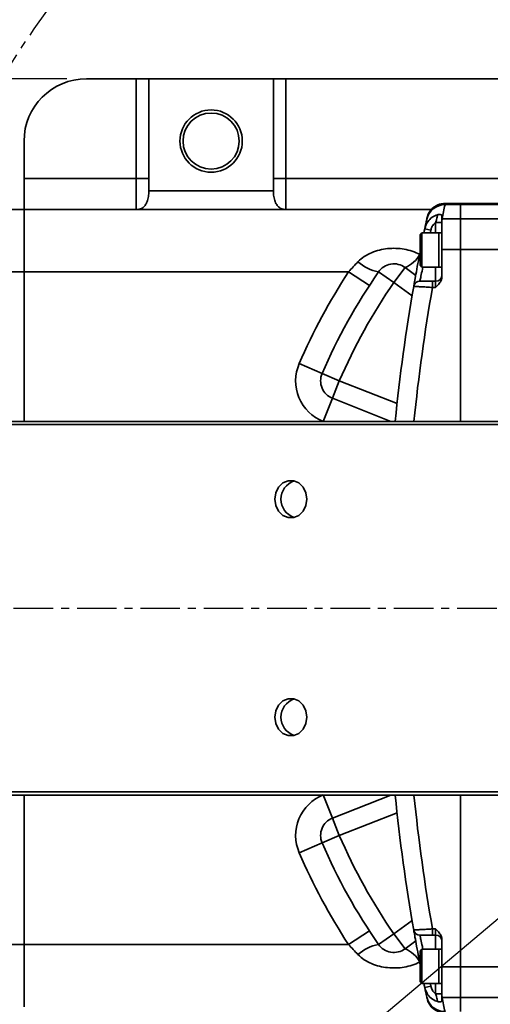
# Model space of a CAD drawing. Header units: millimetres. Extents: x 4180 to 7964, y -765 to 3096.
# Tile 6 of 30: x 5475 to 5551, y 827 to 985. Entities that reach past the tile are written whole.
import ezdxf

# ---------------------------------------------------------------- set-up
doc = ezdxf.new("R2010")
doc.units = ezdxf.units.MM
doc.header["$PDSIZE"] = -1
doc.linetypes.add('CENTER', pattern=[10.16, 6.35, -1.27, 1.27, -1.27])
doc.layers.add('细线层', color=7, linetype='Continuous')
doc.dimstyles.new('ISO-25', dxfattribs={"dimscale": 5, "dimtxt": 3.5, "dimasz": 4.5, "dimexe": 3.5, "dimexo": 0.625, "dimtad": 1, "dimdec": 1, "dimtxsty": 'Standard', "dimcen": 2.5, "dimclrd": 1, "dimclre": 1, "dimadec": 0, "dimazin": 0, "dimtfac": 1, "dimtdec": 1, "dimtmove": 1, "dimatfit": 3, "dimfxl": 1, "dimarcsym": 0})

# ---------------------------------------------------------------- blocks, each defined once
blk = doc.blocks.new('*U24')
at = {"color": 0, "linetype": 'CENTER', "transparency": 16777216}
blk.add_line((-294.49, 0), (458.69, 0), dxfattribs=at)
blk = doc.blocks.new('*D50')
at = {"color": 1, "lineweight": -2, "transparency": 16777216}
for p, q in [((5432.19, 861.12), (5432.19, 670.67)), ((5611.09, 797.76), (5611.09, 670.67)), ((5588.59, 688.17), (5454.69, 688.17))]:
    blk.add_line(p, q, dxfattribs=at)
at = {"color": 1, "transparency": 16777216}
for points in [[(5454.69, 691.92), (5454.69, 684.42), (5432.19, 688.17)], [(5588.59, 691.92), (5588.59, 684.42), (5611.09, 688.17)]]:
    blk.add_solid(points, dxfattribs=at)
at = {"layer": 'Defpoints', "color": 0, "transparency": 16777216}
for p in [(5432.19, 864.25), (5611.09, 800.88), (5432.19, 688.17)]:
    blk.add_point(p, dxfattribs=at)
at = {"color": 0, "transparency": 16777216, "insert": (5521.64, 701.86), "char_height": 17.5, "attachment_point": 5}
blk.add_mtext('{\\fHYSWLongFangSong|b1|i0|c134|p2;178,9}', dxfattribs=at)
blk = doc.blocks.new('*D52')
at = {"color": 1, "lineweight": -2, "transparency": 16777216}
for p, q in [((5482.97, 975.38), (5379.26, 975.38)), ((5396.76, 912.88), (5396.76, 952.88)), ((5425.98, 890.38), (5379.26, 890.38))]:
    blk.add_line(p, q, dxfattribs=at)
at = {"color": 1, "transparency": 16777216}
for points in [[(5393.01, 952.88), (5400.51, 952.88), (5396.76, 975.38)], [(5393.01, 912.88), (5400.51, 912.88), (5396.76, 890.38)]]:
    blk.add_solid(points, dxfattribs=at)
at = {"layer": 'Defpoints', "color": 0, "transparency": 16777216}
for p in [(5396.76, 975.38), (5486.09, 975.38), (5429.11, 890.38)]:
    blk.add_point(p, dxfattribs=at)
at = {"color": 0, "transparency": 16777216, "insert": (5384.88, 932.88), "char_height": 17.5, "attachment_point": 5, "rotation": 90}
blk.add_mtext('{\\fHYSWLongFangSong|b1|i0|c134|p2;85}', dxfattribs=at)
blk = doc.blocks.new('*D53')
at = {"color": 1, "lineweight": -2, "transparency": 16777216}
for p, q in [((5425.98, 890.38), (5379.26, 890.38)), ((5396.76, 867.88), (5396.76, 827.88)), ((5482.97, 805.38), (5379.26, 805.38))]:
    blk.add_line(p, q, dxfattribs=at)
at = {"color": 1, "transparency": 16777216}
for points in [[(5393.01, 867.88), (5400.51, 867.88), (5396.76, 890.38)], [(5393.01, 827.88), (5400.51, 827.88), (5396.76, 805.38)]]:
    blk.add_solid(points, dxfattribs=at)
at = {"layer": 'Defpoints', "color": 0, "transparency": 16777216}
for p in [(5429.11, 890.38), (5396.76, 805.38), (5486.09, 805.38)]:
    blk.add_point(p, dxfattribs=at)
at = {"color": 0, "transparency": 16777216, "insert": (5384.88, 847.88), "char_height": 17.5, "attachment_point": 5, "rotation": 90}
blk.add_mtext('{\\fHYSWLongFangSong|b1|i0|c134|p2;85}', dxfattribs=at)
blk = doc.blocks.new('*D55')
at = {"color": 1, "lineweight": -2, "transparency": 16777216}
for p, q in [((5840.09, 1083.74), (5752.54, 1009.81)), ((5486.83, 785.47), (5735.35, 995.3)), ((5469.64, 770.95), (5452.45, 756.44))]:
    blk.add_line(p, q, dxfattribs=at)
at = {"color": 1, "transparency": 16777216}
for points in [[(5750.13, 1012.68), (5754.96, 1006.95), (5735.35, 995.3)], [(5467.22, 773.82), (5472.06, 768.09), (5486.83, 785.47)]]:
    blk.add_solid(points, dxfattribs=at)
at = {"layer": 'Defpoints', "color": 0, "transparency": 16777216}
for p in [(5735.35, 995.3), (5486.83, 785.47)]:
    blk.add_point(p, dxfattribs=at)
at = {"color": 0, "transparency": 16777216, "insert": (5796.18, 1064.38), "char_height": 17.5, "attachment_point": 5, "rotation": 40.1754}
blk.add_mtext('{\\fGulim|b1|i0|c129|p0;∅325,3}', dxfattribs=at)

msp = doc.modelspace()

# ---------------------------------------------------------------- linework, layer by layer
at = {"color": 4}
msp.add_arc((5611.09, 890.38), 600, 225, 135, dxfattribs=at)
at = {"color": 2, "linetype": 'CENTER'}
msp.add_arc((5611.09, 890.38), 162.63, 206.2203, 153.7382, dxfattribs=at)
at = {"layer": '细线层', "linetype": 'Continuous', "lineweight": 35}
for p, q in [((5486.09, 975.38), (5494.09, 975.38)), ((5494.09, 959.38), (5494.09, 975.38)), ((5494.09, 975.38), (5496.09, 975.38)), ((5516.09, 975.38), (5496.09, 975.38)), ((5496.09, 975.38), (5496.09, 957.38)), ((5516.09, 957.38), (5516.09, 975.38)), ((5516.09, 975.38), (5518.09, 975.38)), ((5518.09, 975.38), (5518.09, 959.38)), ((5518.09, 975.38), (5644.09, 975.38)), ((5476.09, 959.38), (5476.09, 965.38)), ((5476.09, 959.38), (5494.09, 959.38)), ((5476.09, 954.38), (5476.09, 959.38)), ((5494.09, 954.38), (5494.09, 959.38)), ((5496.09, 959.38), (5494.09, 959.38)), ((5518.09, 959.38), (5516.09, 959.38)), ((5518.09, 959.38), (5518.09, 954.38)), ((5518.09, 959.38), (5578.46, 959.38)), ((5496.09, 957.38), (5516.09, 957.38)), ((5496.09, 957.14), (5496.09, 957.38)), ((5516.09, 957.38), (5516.09, 957.14)), ((5543.64, 955.38), (5543.6, 955.17)), ((5546.09, 955.17), (5543.6, 955.17)), ((5543.64, 955.38), (5546.09, 955.38)), ((5546.09, 955.38), (6001.09, 955.38)), ((5546.09, 955.17), (5546.09, 955.38)), ((6001.09, 955.17), (5546.09, 955.17)), ((5546.09, 952.91), (5546.09, 955.17)), ((5474.09, 954.38), (5476.09, 954.38)), ((5476.09, 954.38), (5476.09, 944.38)), ((5476.09, 954.38), (5541.41, 954.38)), ((5540.66, 952.81), (5540.67, 952.88)), ((5542.09, 952.3), (5543.09, 952.3)), ((5542.09, 950.63), (5542.09, 952.3)), ((5543.09, 952.91), (5543.09, 952.53)), ((5543.09, 952.53), (5543.09, 947.95)), ((5543.12, 952.91), (5546.09, 952.91)), ((5546.09, 947.95), (5546.09, 952.91)), ((5546.09, 952.91), (6001.09, 952.91)), ((5539.89, 950.63), (5539.59, 950.33)), ((5539.59, 945.43), (5539.59, 950.33)), ((5542.59, 950.63), (5539.89, 950.63)), ((5539.89, 950.63), (5539.89, 945.13)), ((5541.32, 951.09), (5540.34, 951.29)), ((5543.09, 950.63), (5542.59, 950.63)), ((5542.59, 950.63), (5542.59, 945.13)), ((5542.59, 949.39), (5542.59, 950.63)), ((5542.59, 945.13), (5542.59, 949.39)), ((5546.09, 947.95), (5543.09, 947.95)), ((5543.09, 947.95), (5543.09, 943.61)), ((5546.09, 920.38), (5546.09, 947.95)), ((5568.14, 947.95), (5546.09, 947.95)), ((5539.59, 945.43), (5539.89, 945.13)), ((5476.09, 944.38), (5474.09, 944.38)), ((5476.09, 920.38), (5476.09, 944.38)), ((5528.12, 944.38), (5476.09, 944.38)), ((5531.47, 942.2), (5528.12, 944.38)), ((5532.92, 944.37), (5535.39, 942.67)), ((5537.18, 945.08), (5535.39, 942.67)), ((5537.18, 945.08), (5538.89, 943.81)), ((5539.89, 945.13), (5542.59, 945.13)), ((5542.09, 942.88), (5542.09, 945.13)), ((5542.59, 945.13), (5543.09, 945.13)), ((5538.31, 940.51), (5535.39, 942.67)), ((5541.59, 942.88), (5541.59, 941.88)), ((5541.59, 942.88), (5542.09, 942.88)), ((5542.09, 941.88), (5542.09, 942.88)), ((5542.09, 941.88), (5541.59, 941.88)), ((5523.89, 928.06), (5520.21, 929.65)), ((5523.89, 928.06), (5526.64, 926.87)), ((5526.64, 926.87), (5525.54, 924.08)), ((5526.64, 926.87), (5535.9, 923.23)), ((5524.07, 920.36), (5525.54, 924.08)), ((5534.93, 920.38), (5525.54, 924.08)), ((5445.59, 920.38), (5565.17, 920.38)), ((5444.56, 919.88), (5574.91, 919.88)), ((5444.56, 860.88), (5574.91, 860.88)), ((5445.59, 860.38), (5565.17, 860.38)), ((5476.09, 836.38), (5476.09, 860.38)), ((5525.54, 856.68), (5524.07, 860.4)), ((5525.54, 856.68), (5534.93, 860.38)), ((5546.09, 832.82), (5546.09, 860.38)), ((5535.9, 857.54), (5526.64, 853.89)), ((5525.54, 856.68), (5526.64, 853.89)), ((5523.89, 852.7), (5526.64, 853.89)), ((5520.21, 851.11), (5523.89, 852.7)), ((5535.39, 838.1), (5538.31, 840.26)), ((5528.12, 836.38), (5531.47, 838.56)), ((5532.92, 836.39), (5535.39, 838.1)), ((5535.39, 838.1), (5537.18, 835.69)), ((5541.59, 837.88), (5541.59, 838.88)), ((5541.59, 838.88), (5542.09, 838.88)), ((5542.09, 837.88), (5541.59, 837.88)), ((5542.09, 837.88), (5542.09, 838.88)), ((5542.09, 835.63), (5542.09, 837.88)), ((5474.09, 836.38), (5476.09, 836.38)), ((5476.09, 836.38), (5476.09, 826.38)), ((5476.09, 836.38), (5528.12, 836.38)), ((5538.89, 836.95), (5537.18, 835.69)), ((5543.09, 832.82), (5543.09, 837.15)), ((5539.89, 835.63), (5539.59, 835.33)), ((5539.59, 830.43), (5539.59, 835.33)), ((5542.59, 835.63), (5539.89, 835.63)), ((5539.89, 835.63), (5539.89, 830.13)), ((5543.09, 835.63), (5542.59, 835.63)), ((5542.59, 835.63), (5542.59, 830.13)), ((5542.59, 834.39), (5542.59, 835.63)), ((5542.59, 830.13), (5542.59, 834.39)), ((5543.09, 832.82), (5546.09, 832.82)), ((5543.09, 828.24), (5543.09, 832.82)), ((5546.09, 827.85), (5546.09, 832.82)), ((5546.09, 832.82), (5568.14, 832.82)), ((5539.59, 830.43), (5539.89, 830.13)), ((5539.89, 830.13), (5542.59, 830.13)), ((5542.09, 828.46), (5542.09, 830.13)), ((5542.59, 830.13), (5543.09, 830.13)), ((5541.32, 829.68), (5540.34, 829.47)), ((5542.09, 828.46), (5543.09, 828.46)), ((5540.7, 827.76), (5540.66, 827.95)), ((5543.09, 828.24), (5543.12, 827.85)), ((5543.09, 827.85), (5543.09, 828.24)), ((5546.09, 827.85), (5543.12, 827.85)), ((6001.09, 827.85), (5546.09, 827.85)), ((5546.09, 825.6), (5546.09, 827.85))]:
    msp.add_line(p, q, dxfattribs=at)
at = {"layer": '细线层', "linetype": 'Continuous', "lineweight": 35, "flags": 128}
for points in [[(5540.21, 950.63), (5540.26, 950.89), (5540.34, 951.29)], [(5541.32, 951.09), (5541.24, 950.69), (5541.23, 950.63)], [(5516.31, 907.88), (5516.46, 908.91), (5516.91, 909.81), (5517.59, 910.48), (5518.43, 910.84), (5519.33, 910.84), (5520.17, 910.48), (5520.85, 909.81), (5521.3, 908.91), (5521.45, 907.88), (5521.3, 906.86), (5520.85, 905.95), (5520.17, 905.28), (5519.33, 904.93), (5518.43, 904.93), (5517.59, 905.28), (5516.91, 905.95), (5516.46, 906.86), (5516.31, 907.88)], [(5516.31, 872.88), (5516.46, 873.91), (5516.91, 874.81), (5517.59, 875.48), (5518.43, 875.84), (5519.33, 875.84), (5520.17, 875.48), (5520.85, 874.81), (5521.3, 873.91), (5521.45, 872.88), (5521.3, 871.86), (5520.85, 870.95), (5520.17, 870.28), (5519.33, 869.93), (5518.43, 869.93), (5517.59, 870.28), (5516.91, 870.95), (5516.46, 871.86), (5516.31, 872.88)], [(5540.34, 829.47), (5540.26, 829.88), (5540.21, 830.13)], [(5541.23, 830.13), (5541.24, 830.08), (5541.32, 829.68)]]:
    msp.add_lwpolyline(points, dxfattribs=at)
at = {"layer": '细线层', "linetype": 'Continuous', "lineweight": 35}
for radius in [5, 4.5]:
    msp.add_circle((5506.09, 965.38), radius, dxfattribs=at)
for centre, radius, start, end in [((5486.09, 965.38), 10, 90, 180), ((5543.58, 952.19), 2.98, 89.6508, 167.8319), ((5543.64, 952.38), 3, 90, 137.2594), ((5834.09, 893.36), 297, 167.9886, 168.4335), ((5834.09, 890.38), 300, 167.9886, 168.2861), ((5543.12, 949.89), 3.02, 89.8335, 90.4266), ((5535.43, 949.46), 4.72, 291.7819, 331.0357), ((5534.29, 951.28), 7.04, 228.5783, 258.808), ((5535.39, 942.67), 3, 53.5, 145.3687), ((5611.09, 890.38), 99, 146.9443, 156.6313), ((5611.09, 890.38), 95, 145.3687, 156.6313), ((5542.09, 943.88), 1, 270, 0), ((5611.09, 890.38), 92, 145.3687, 156.6313), ((5539.56, 941.88), 1, 90, 170.0819), ((5834.09, 890.38), 300, 170.0819, 174.2608), ((5834.09, 890.38), 297, 170.0144, 174.2027), ((5526.64, 926.87), 7, 156.6313, 248.5), ((5526.64, 926.87), 3, 156.6313, 248.5), ((5520.39, 907.88), 3.1, 108.7864, 251.2136), ((5520.39, 872.88), 3.1, 108.7864, 251.2136), ((5526.64, 853.89), 7, 111.5, 203.3687), ((5834.09, 890.38), 300, 185.7392, 189.9181), ((5834.09, 890.38), 297, 185.7973, 189.9856), ((5526.64, 853.89), 3, 111.5, 203.3687), ((5611.09, 890.38), 92, 203.3687, 214.6313), ((5611.09, 890.38), 95, 203.3687, 214.6313), ((5611.09, 890.38), 99, 203.3687, 213.0557), ((5539.56, 838.88), 1, 189.9181, 270), ((5542.09, 836.88), 1, 0, 90), ((5534.29, 829.49), 7.04, 101.192, 131.4217), ((5535.39, 838.1), 3, 214.6313, 306.5), ((5535.43, 831.3), 4.72, 28.9643, 68.2181), ((5834.09, 890.38), 300, 191.7139, 192.0114), ((5543.58, 828.58), 2.98, 192.1681, 270.3492), ((5543.64, 828.38), 3, 192.0494, 270), ((5543.12, 830.87), 3.02, 269.5734, 270.1665), ((5834.09, 887.4), 297, 191.5665, 192.0114)]:
    msp.add_arc(centre, radius, start, end, dxfattribs=at)
for points, knots in [([(5496.09, 957.14), (5496.09, 956.98), (5496.08, 956.83), (5496.05, 956.53), (5496.03, 956.39), (5495.97, 956.11), (5495.93, 955.97), (5495.85, 955.72), (5495.8, 955.6), (5495.7, 955.37), (5495.64, 955.27), (5495.52, 955.08), (5495.46, 954.99), (5495.25, 954.75), (5495.09, 954.64), (5494.9, 954.55)], [0, 0, 0, 0, 0.125, 0.125, 0.25, 0.25, 0.375, 0.375, 0.5, 0.5, 0.625, 0.625, 0.75, 0.75, 1, 1, 1, 1]), ([(5516.09, 957.14), (5516.09, 956.98), (5516.1, 956.83), (5516.13, 956.53), (5516.16, 956.39), (5516.22, 956.11), (5516.25, 955.97), (5516.34, 955.72), (5516.38, 955.6), (5516.49, 955.37), (5516.54, 955.27), (5516.66, 955.08), (5516.73, 954.99), (5516.94, 954.75), (5517.1, 954.64), (5517.28, 954.55)], [0, 0, 0, 0, 0.125, 0.125, 0.25, 0.25, 0.375, 0.375, 0.5, 0.5, 0.625, 0.625, 0.75, 0.75, 1, 1, 1, 1]), ([(5494.9, 954.55), (5494.77, 954.5), (5494.64, 954.45), (5494.37, 954.4), (5494.23, 954.38), (5494.09, 954.38)], [0, 0, 0, 0, 0.5, 0.5, 1, 1, 1, 1]), ([(5517.28, 954.55), (5517.41, 954.5), (5517.55, 954.45), (5517.82, 954.4), (5517.96, 954.38), (5518.09, 954.38)], [0, 0, 0, 0, 0.5, 0.5, 1, 1, 1, 1]), ([(5540.34, 951.29), (5540.41, 951.52), (5540.56, 952.08), (5541.12, 952.84), (5541.79, 953.34), (5542.25, 953.5), (5542.39, 953.55)], [0, 0, 0, 0, 0.225116, 0.543426, 0.861926, 1, 1, 1, 1]), ([(5541.44, 954.41), (5541.41, 954.38), (5541.25, 954.23), (5541.06, 953.93), (5540.87, 953.58), (5540.78, 953.32), (5540.73, 953.17), (5540.72, 953.11), (5540.71, 953.07), (5540.7, 953.02), (5540.69, 952.98), (5540.68, 952.95), (5540.67, 952.89), (5540.66, 952.88)], [0, 0, 0, 0, 0.042219, 0.182665, 0.296266, 0.378863, 0.415205, 0.439842, 0.466861, 0.511375, 0.614977, 0.893579, 1, 1, 1, 1]), ([(5542.09, 952.3), (5542.15, 952.47), (5542.25, 952.77), (5542.33, 953.16), (5542.37, 953.42), (5542.39, 953.53), (5542.39, 953.55), (5542.39, 953.55)], [0, 0, 0, 0, 0.311812, 0.540694, 0.755834, 0.95189, 1, 1, 1, 1]), ([(5542.39, 953.55), (5542.39, 953.55), (5542.47, 953.57), (5542.71, 953.59), (5543.02, 953.57), (5543.07, 953.52), (5543.09, 953.49)], [0, 0, 0, 0, 0.003554, 0.206409, 0.681205, 1, 1, 1, 1]), ([(5543.09, 953.49), (5543.09, 953.49), (5543.09, 953.38), (5543.09, 953.19), (5543.09, 952.99), (5543.09, 952.91)], [0, 0, 0, 0, 0.000991, 0.583419, 1, 1, 1, 1]), ([(5542.09, 952.3), (5542.01, 952.24), (5541.76, 952.03), (5541.47, 951.62), (5541.36, 951.24), (5541.32, 951.09)], [0, 0, 0, 0, 0.20815, 0.67186, 1, 1, 1, 1]), ([(5543.12, 952.91), (5543.12, 952.89), (5543.12, 952.82), (5543.1, 952.65), (5543.09, 952.53)], [0, 0, 0, 0, 0.2817243, 1, 1, 1, 1]), ([(5529.63, 946), (5529.94, 946.32), (5530.29, 946.59), (5531.02, 947.08), (5531.42, 947.28), (5532.23, 947.63), (5532.65, 947.77), (5533.51, 947.98), (5533.95, 948.06), (5534.83, 948.15), (5535.28, 948.17), (5536.17, 948.14), (5536.61, 948.09), (5537.49, 947.94), (5537.92, 947.83), (5538.76, 947.55), (5539.16, 947.38), (5539.56, 947.18)], [0, 0, 0, 0, 0.125, 0.125, 0.25, 0.25, 0.375, 0.375, 0.5, 0.5, 0.625, 0.625, 0.75, 0.75, 0.875, 0.875, 1, 1, 1, 1]), ([(5538.58, 942.05), (5538.59, 942.12), (5538.61, 942.25), (5538.79, 943.26), (5539.06, 944.76), (5539.35, 946.29), (5539.53, 947.26), (5539.59, 947.56)], [0, 0, 0, 0, 0.222439, 0.444984, 0.669142, 0.896758, 1, 1, 1, 1]), ([(5540.05, 945.13), (5539.95, 944.71), (5539.77, 943.86), (5539.6, 943.05), (5539.57, 942.94), (5539.56, 942.88)], [0, 0, 0, 0, 0.3279966, 0.6641965, 1, 1, 1, 1]), ([(5539.56, 942.88), (5539.57, 942.88), (5539.59, 942.88), (5539.83, 942.88), (5540.29, 942.88), (5540.9, 942.88), (5541.36, 942.88), (5541.59, 942.88)], [0, 0, 0, 0, 0.1308344, 0.3449779, 0.5622797, 0.7811668, 1, 1, 1, 1]), ([(5543.09, 943.61), (5543.07, 943.44), (5543.03, 943.04), (5542.65, 942.45), (5542.29, 942.08), (5542.09, 941.88), (5542.09, 941.88)], [0, 0, 0, 0, 0.247749, 0.586728, 0.996915, 1, 1, 1, 1]), ([(5541.59, 941.88), (5541.25, 941.9), (5540.56, 941.94), (5539.65, 941.99), (5538.97, 942.03), (5538.62, 942.05), (5538.59, 942.05), (5538.58, 942.05)], [0, 0, 0, 0, 0.217972, 0.436389, 0.65382, 0.868624, 1, 1, 1, 1]), ([(5538.58, 838.71), (5538.61, 838.71), (5538.67, 838.72), (5539.18, 838.74), (5539.93, 838.79), (5540.78, 838.84), (5541.36, 838.87), (5541.59, 838.88)], [0, 0, 0, 0, 0.2115184, 0.4226284, 0.6345744, 0.8489996, 1, 1, 1, 1]), ([(5539.59, 833.21), (5539.49, 833.72), (5539.26, 834.91), (5538.96, 836.57), (5538.71, 837.93), (5538.59, 838.62), (5538.58, 838.68), (5538.58, 838.71)], [0, 0, 0, 0, 0.173162, 0.406006, 0.636229, 0.862463, 1, 1, 1, 1]), ([(5541.59, 837.88), (5541.43, 837.88), (5541.05, 837.88), (5540.47, 837.88), (5539.97, 837.88), (5539.63, 837.88), (5539.58, 837.88), (5539.56, 837.88)], [0, 0, 0, 0, 0.151618, 0.366663, 0.57869, 0.789321, 1, 1, 1, 1]), ([(5539.56, 837.88), (5539.57, 837.86), (5539.58, 837.81), (5539.7, 837.22), (5539.87, 836.42), (5540.02, 835.77), (5540.05, 835.63)], [0, 0, 0, 0, 0.208562, 0.551767, 0.901409, 1, 1, 1, 1]), ([(5542.09, 838.88), (5542.09, 838.88), (5542.29, 838.68), (5542.65, 838.32), (5543.03, 837.72), (5543.07, 837.32), (5543.09, 837.15)], [0, 0, 0, 0, 0.003085, 0.413272, 0.752251, 1, 1, 1, 1]), ([(5539.56, 833.59), (5539.16, 833.38), (5538.76, 833.21), (5537.92, 832.93), (5537.48, 832.83), (5536.61, 832.67), (5536.17, 832.63), (5535.27, 832.6), (5534.83, 832.62), (5533.95, 832.71), (5533.51, 832.78), (5532.65, 833), (5532.23, 833.14), (5531.41, 833.48), (5531.02, 833.69), (5530.29, 834.17), (5529.94, 834.45), (5529.63, 834.77)], [0, 0, 0, 0, 0.125, 0.125, 0.25, 0.25, 0.375, 0.375, 0.5, 0.5, 0.625, 0.625, 0.75, 0.75, 0.875, 0.875, 1, 1, 1, 1]), ([(5542.39, 827.21), (5542.35, 827.23), (5541.98, 827.35), (5541.34, 827.72), (5540.65, 828.5), (5540.44, 829.15), (5540.34, 829.47)], [0, 0, 0, 0, 0.0438834, 0.3622468, 0.6812787, 1, 1, 1, 1]), ([(5541.32, 829.68), (5541.39, 829.46), (5541.52, 829.02), (5541.86, 828.65), (5542.07, 828.49), (5542.09, 828.46)], [0, 0, 0, 0, 0.464733, 0.929521, 1, 1, 1, 1]), ([(5542.39, 827.21), (5542.39, 827.22), (5542.39, 827.24), (5542.37, 827.34), (5542.33, 827.6), (5542.25, 828), (5542.15, 828.29), (5542.09, 828.46)], [0, 0, 0, 0, 0.04811, 0.244166, 0.459306, 0.688188, 1, 1, 1, 1]), ([(5543.09, 827.27), (5543.08, 827.25), (5543.03, 827.2), (5542.74, 827.17), (5542.49, 827.2), (5542.39, 827.21), (5542.39, 827.21)], [0, 0, 0, 0, 0.283973, 0.745095, 0.996447, 1, 1, 1, 1]), ([(5543.09, 827.27), (5543.09, 827.27), (5543.09, 827.38), (5543.09, 827.58), (5543.09, 827.77), (5543.09, 827.85)], [0, 0, 0, 0, 0.000991, 0.583419, 1, 1, 1, 1])]:
    msp.add_open_spline(points, degree=3, knots=knots, dxfattribs=at)
for points in [[(5528.12, 944.38), (5528.62, 944.93), (5529.12, 945.47), (5529.63, 946)], [(5529.63, 834.77), (5529.12, 835.3), (5528.62, 835.83), (5528.12, 836.38)]]:
    msp.add_open_spline(points, degree=3, dxfattribs=at)

# ---------------------------------------------------------------- block references
at = {"color": 4, "linetype": 'CENTER'}
msp.add_blockref('*U24', (5748.59, 890.38), dxfattribs=at)

# ---------------------------------------------------------------- dimensions: what is measured, and where the dimension line sits
dim = msp.add_diameter_dim_2p(p1=(5486.83, 785.47), p2=(5735.35, 995.3), text='{\\fGulim|b1|i0|c129|p0;<>}', dimstyle='ISO-25', override={"dimdec": 1})
dim.commit()
dim.dimension.update_dxf_attribs({"geometry": '*D55', "text_midpoint": (5796.18, 1064.38)})
for base, p2, picture, middle in [((5396.76, 975.38), (5486.09, 975.38), '*D52', (5384.88, 932.88)), ((5396.76, 805.38), (5486.09, 805.38), '*D53', (5384.88, 847.88))]:
    dim = msp.add_linear_dim(base=base, p1=(5429.11, 890.38), p2=p2, angle=90, text='{\\fHYSWLongFangSong|b1|i0|c134|p2;<>}', dimstyle='ISO-25')
    dim.commit()
    dim.dimension.update_dxf_attribs({"geometry": picture, "text_midpoint": middle})
dim = msp.add_linear_dim(base=(5432.19, 688.17), p1=(5611.09, 800.88), p2=(5432.19, 864.25), text='{\\fHYSWLongFangSong|b1|i0|c134|p2;<>}', dimstyle='ISO-25', override={"dimtmove": 0})
dim.commit()
dim.dimension.update_dxf_attribs({"geometry": '*D50', "text_midpoint": (5521.64, 688.17), "dimtype": 160})

doc.saveas('drawing.dxf')
